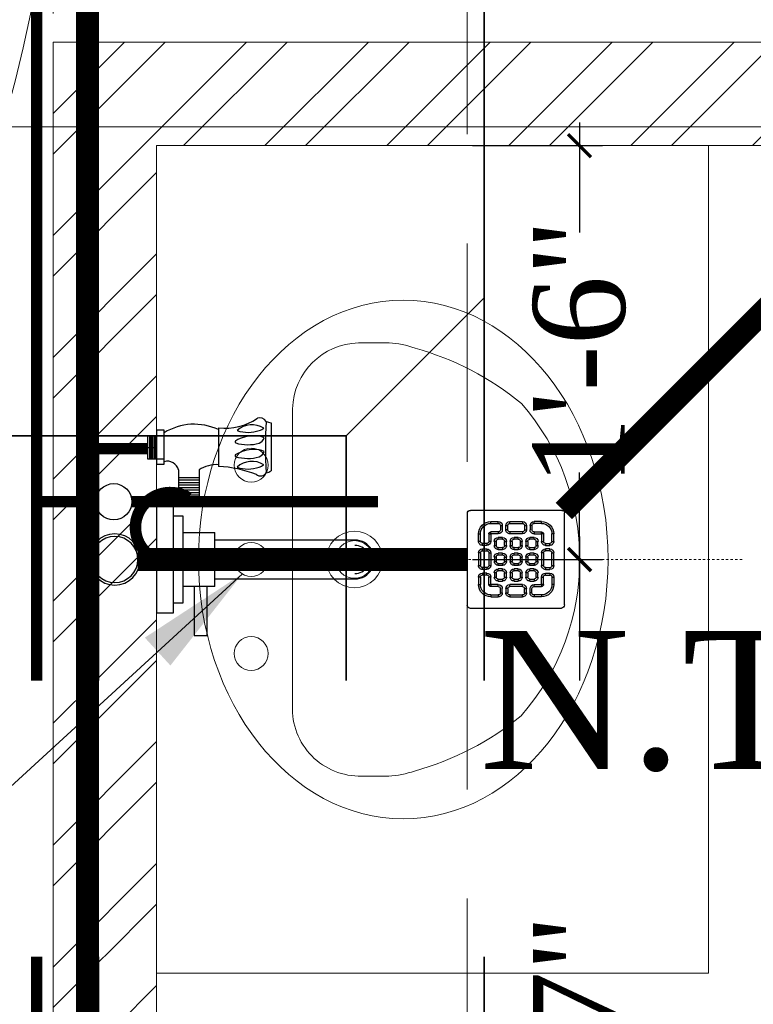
# Model space of a CAD drawing. Header units: inches. Extents: x 105152 to 158499, y 12149 to 30915.
# Tile 161 of 256: x 126540 to 126572, y 21340 to 21383. Entities that reach past the tile are written whole.
import ezdxf

# ---------------------------------------------------------------- set-up
doc = ezdxf.new("R2010")
doc.units = ezdxf.units.IN
doc.header["$MEASUREMENT"] = 0
doc.header["$PDMODE"] = 34
doc.linetypes.add('DASHED2', pattern=[0.375, 0.25, -0.125])
doc.linetypes.add('HIDDEN', pattern=[0.375, 0.25, -0.125])
for name, color, linetype, lineweight in [('AC DRAIN PIPE', 7, 'Continuous', 25), ('AR - PLAN', 251, 'Continuous', 5), ('BEAM', 173, 'Continuous', 5), ('CENTER', 46, 'DASHED2', 9), ('COVERAGE ', 251, 'Continuous', 5), ('DRAINAGE ', 7, 'Continuous', 9), ('FA AIR DUCT', 4, 'Continuous', 35), ('FLOOR RAISE', 4, 'Continuous', 5), ('HVAC SERVICE', 1, 'Continuous', 35), ('PD_BRICK WALL_115', 134, 'Continuous', 30), ('PD_HATCH', 45, 'Continuous', 9), ('PL. FICTURE', 4, 'Continuous', 25), ('PP- 50DIA Soil Waste Sewer pipe', 54, 'Continuous', 25), ('PP- 75DIA Soil Waste Sewer pipe', 90, 'Continuous', 9), ('PP-Domestic  Cold Water Supply', 5, 'Continuous', 25), ('PP-TEXT', 7, 'Continuous', 40), ('PP-WWP', 3, 'Continuous', 25), ('WATER SUPPLY ', 7, 'Continuous', 9)]:
    doc.layers.add(name, color=color, linetype=linetype, lineweight=lineweight)
for name, color, linetype in [('PP--DIM', 7, 'Continuous'), ('PP-SPRINKLER', 1, 'Continuous'), ('THIET-BI', 21, 'Continuous')]:
    doc.layers.add(name, color=color, linetype=linetype)
doc.styles.add('Arial', font='GOTHIC.TTF')
doc.styles.add('TIMES NEW ROMAN', font='times.ttf')
doc.dimstyles.new('PP-DIM', dxfattribs={"dimtxt": 4, "dimasz": 1, "dimexe": 1, "dimexo": 1, "dimgap": 0.09, "dimtad": 0, "dimdec": 0, "dimzin": 0, "dimdsep": 46, "dimlunit": 4, "dimtxsty": 'TIMES NEW ROMAN', "dimblk": 'ARCHTICK', "dimcen": 0.09, "dimdle": 1, "dimclrd": 256, "dimclre": 256, "dimclrt": 256, "dimadec": 0, "dimazin": 0, "dimtfac": 1, "dimtdec": 4, "dimtofl": 0, "dimtmove": 1, "dimatfit": 3, "dimfxl": 1, "dimtolj": 1, "dimtzin": 0, "dimlwd": -1, "dimlwe": -1, "dimarcsym": 0})

# ---------------------------------------------------------------- blocks, each defined once
blk = doc.blocks.new('PP-CEILING PENDANT')
at = {"layer": 'COVERAGE ', "color": 8, "lineweight": 5}
blk.add_circle((0, 0), 1700, dxfattribs=at)
blk = doc.blocks.new('HVAC SERVICE')
at = {"layer": 'AC DRAIN PIPE', "const_width": 0.5}
blk.add_lwpolyline([(137.21, -109.812), (137.21, -144.989, 0.414214), (142.21, -149.989), (363.285, -149.989, -0.414214), (368.285, -154.989), (368.285, -345.669)], format="xyb", dxfattribs=at)
for points in [[(368.285, -240.486), (370.849, -240.486)], [(372.421, -240.486), (383.129, -240.486)]]:
    blk.add_lwpolyline(points, dxfattribs=at)
at = {"layer": 'AC DRAIN PIPE'}
blk.add_circle((371.635, -240.486), 0.786, dxfattribs=at)
at = {"layer": 'FA AIR DUCT'}
for p, q in [((387.742, -158.707), (387.742, -284.318)), ((381.742, -237.625), (387.742, -231.625)), ((336.892, -237.625), (381.742, -237.625)), ((381.742, -237.625), (381.742, -251.625)), ((336.892, -251.625), (387.742, -251.625))]:
    blk.add_line(p, q, dxfattribs=at)
blk = doc.blocks.new('PP-SINGLE TAP BASIN')
at = {"layer": 'CENTER', "linetype": 'DASHED2'}
blk.add_line((457.2, 0), (0, 0), dxfattribs=at)
at = {"layer": 'PL. FICTURE', "color": 4}
for p, q in [((-0.02, 100.97), (-0.02, 74.41)), ((5.86, 100.97), (-0.02, 100.97)), ((5.86, 74.42), (5.86, 100.97)), ((48.38, 102.77), (48.41, 72.7)), ((89.38, 106.72), (89.42, 69.18)), ((-6.77, 78.43), (-6.77, 96.38)), ((5.84, 96.38), (-6.77, 96.38)), ((-5.65, 96.37), (-5.65, 78.42)), ((-4.52, 96.37), (-4.52, 78.42)), ((-3.4, 96.37), (-3.4, 78.42)), ((-2.27, 96.37), (-2.27, 78.42)), ((-1.15, 96.37), (-1.15, 78.42)), ((-6.77, 87.39), (-0.02, 87.39)), ((5.86, 78.43), (-6.77, 78.43)), ((0, 78.42), (-6.77, 78.42)), ((-0.02, 74.41), (5.86, 74.42)), ((17.06, 69.94), (17.06, 48.16)), ((33.18, 69.96), (33.18, 48.16)), ((33.18, 63.88), (17.06, 63.88)), ((33.18, 61.92), (17.06, 61.92)), ((33.18, 59.95), (17.06, 59.95)), ((33.18, 57.99), (17.06, 57.99)), ((33.18, 56.02), (17.06, 56.02)), ((33.18, 54.06), (17.06, 54.06)), ((33.18, 52.09), (17.06, 52.09)), ((33.18, 50.13), (17.06, 50.13)), ((33.18, 50.13), (17.06, 50.13)), ((33.18, 48.16), (17.06, 48.16))]:
    blk.add_line(p, q, dxfattribs=at)
at = {"layer": 'PL. FICTURE'}
for p, q in [((20.39, 21.2), (45.35, 21.2)), ((45.35, -21.2), (45.35, 21.2)), ((154.83, 15.21), (45.35, 15.21)), ((45.35, -15.21), (154.83, -15.21)), ((45.35, -21.2), (20.39, -21.2))]:
    blk.add_line(p, q, dxfattribs=at)
at = {"layer": 'PL. FICTURE', "linetype": 'Continuous'}
blk.add_lwpolyline([(0, 41.71), (0, -41.71), (13.1, -41.71), (13.1, 41.71)], close=True, dxfattribs=at)
at = {"layer": 'PL. FICTURE'}
for points in [[(13.1, 34.18), (20.39, 34.18), (20.39, -34.18), (13.1, -34.18)], [(39.35, -21.2), (29.39, -21.2), (29.39, -59.4), (39.35, -59.4)]]:
    blk.add_lwpolyline(points, close=True, dxfattribs=at)
at = {"layer": 'PL. FICTURE', "color": 4}
for centre, radius, start, end in [((53.54, 146.79), 44.32, 263.31946, 304.53592), ((80.63, 104.86), 5.77, 31.43351, 109.91333), ((439.51, 88.15), 354.52, 176.81126, 183.30866), ((91.44, 120.61), 14.04, 245.19202, 261.54835), ((29.38, 60.69), 44.95, 64.99564, 121.57974), ((74.58, 88.14), 17.1, 57.66225, 132.76657), ((71.37, 124.15), 24.91, 250.29633, 290.4807), ((78.94, 107.78), 7.06, 279.33472, 312.69854), ((62.13, 91.83), 0.911, 112.3068, 247.6932), ((76.33, 68.46), 28.25, 90.62734, 120.99804), ((75.83, 75.84), 20.86, 66.6687, 89.49086), ((77.29, 97.51), 7.26, 292.65077, 339.70248), ((71.23, 123.1), 33.47, 253.60936, 285.3435), ((76.33, 57.76), 28.25, 90.62734, 120.99804), ((75.83, 65.15), 20.86, 66.6687, 89.49086), ((62.13, 81.13), 0.911, 112.3068, 247.6932), ((71.23, 112.41), 33.47, 253.60936, 285.3435), ((77.29, 86.82), 7.26, 292.65077, 339.70248), ((8.4, 67.86), 8.91, 13.51293, 106.51852), ((46.74, 49.84), 24.26, 86.05858, 123.98944), ((43.94, -19.19), 92, 68.32253, 87.21278), ((74.46, 59.54), 17.1, 57.66225, 132.76657), ((71.25, 95.55), 24.91, 250.29633, 290.4807), ((78.82, 79.18), 7.06, 279.33472, 312.69854), ((81.1, 70.66), 5.39, 233.94675, 326.46159), ((83.81, 77.87), 10.34, 279.9211, 302.83763)]:
    blk.add_arc(centre, radius, start, end, dxfattribs=at)
at = {"layer": 'PL. FICTURE'}
for radius in [15.21, 15.21, 10.99]:
    blk.add_arc((154.83, 0), radius, 270, 90, dxfattribs=at)
blk = doc.blocks.new('_ArchTick')
at = {"color": 0, "linetype": 'ByBlock', "const_width": 0.15}
blk.add_lwpolyline([(-0.5, -0.5), (0.5, 0.5)], dxfattribs=at)
blk = doc.blocks.new('*D808')
at = {"layer": 'Defpoints', "color": 0}
for p in [(-1.105, 100.716), (4.556, 100.716), (-1.105, 82.716)]:
    blk.add_point(p, dxfattribs=at)
at = {"layer": 'PP--DIM', "ltscale": 12}
for p, q in [((4.556, 101.716), (4.556, 96.938)), ((-0.105, 100.716), (5.556, 100.716)), ((4.556, 81.716), (4.556, 86.494)), ((-0.105, 82.716), (5.556, 82.716))]:
    blk.add_line(p, q, dxfattribs=at)
at = {"layer": 'PP--DIM'}
for p, rotation in [((4.556, 100.716), 90), ((4.556, 82.716), 270)]:
    blk.add_blockref('_ArchTick', p, dxfattribs=dict(at, rotation=rotation))
at = {"layer": 'PP--DIM', "insert": (4.556, 91.716), "char_height": 4, "attachment_point": 5, "rotation": 90, "style": 'TIMES NEW ROMAN'}
blk.add_mtext('\\A1;1\'-6"', dxfattribs=at)
blk = doc.blocks.new('*D809')
at = {"layer": 'Defpoints', "color": 0}
for p in [(-1.105, 82.716), (4.556, 40.215), (4.556, 40.215)]:
    blk.add_point(p, dxfattribs=at)
at = {"layer": 'PP--DIM', "ltscale": 12}
for p, q in [((4.556, 83.716), (4.556, 66.914)), ((-0.105, 82.716), (5.556, 82.716)), ((4.556, 39.215), (4.556, 56.017)), ((5.556, 40.215), (5.556, 40.215))]:
    blk.add_line(p, q, dxfattribs=at)
at = {"layer": 'PP--DIM'}
for p, rotation in [((4.556, 82.716), 90), ((4.556, 40.215), 270)]:
    blk.add_blockref('_ArchTick', p, dxfattribs=dict(at, rotation=rotation))
at = {"layer": 'PP--DIM', "insert": (4.556, 61.465), "char_height": 4, "attachment_point": 5, "rotation": 90, "style": 'TIMES NEW ROMAN'}
blk.add_mtext('\\A1;3\'-7"', dxfattribs=at)
blk = doc.blocks.new('PP-GRATING')
at = {"linetype": 'Continuous'}
for p, q in [((-53.1, -49.4), (-53.1, 49.4)), ((-49.7, 52.9), (49.7, 52.9)), ((52.6, 50), (52.6, -48.9)), ((-27.6, 40.7), (-27.6, 38.6)), ((-19.6, 40.7), (-27.6, 40.7)), ((-19.6, 38.6), (-27.6, 38.6)), ((-19.6, 38.6), (-19.6, 40.7)), ((-17.3, 31.8), (-17.3, 36.4)), ((-15.3, 36.4), (-17.3, 36.4)), ((-15.3, 31.8), (-15.3, 36.4)), ((-11.4, 36.4), (-11.4, 31.8)), ((-9.4, 36.4), (-11.4, 36.4)), ((-9.4, 36.4), (-9.4, 31.8)), ((-7.1, 38.6), (-7.1, 40.7)), ((-7.1, 40.7), (6.5, 40.7)), ((-7.1, 38.6), (6.5, 38.6)), ((6.5, 40.7), (6.5, 38.6)), ((8.8, 31.8), (8.8, 36.4)), ((10.9, 36.4), (8.8, 36.4)), ((10.9, 31.8), (10.9, 36.4)), ((14.7, 31.8), (14.7, 36.4)), ((14.7, 36.4), (16.8, 36.4)), ((16.8, 31.8), (16.8, 36.4)), ((19, 40.7), (27, 40.7)), ((19, 38.6), (19, 40.7)), ((19, 38.6), (27, 38.6)), ((27, 40.7), (27, 38.6)), ((-38.9, 27.3), (-41, 27.3)), ((-41, 27.3), (-41, 19.3)), ((-38.9, 27.3), (-38.9, 19.3)), ((-29.8, 19.3), (-29.8, 27.3)), ((-27.8, 27.3), (-29.8, 27.3)), ((-27.8, 19.3), (-27.8, 27.3)), ((-27.6, 29.6), (-27.6, 27.5)), ((-27.6, 29.6), (-19.6, 29.6)), ((-27.6, 27.5), (-19.6, 27.5)), ((-19.6, 27.5), (-19.6, 29.6)), ((-19.6, 23.6), (-15.1, 23.6)), ((-19.6, 21.6), (-19.6, 23.6)), ((-19.6, 21.6), (-15.1, 21.6)), ((-17.3, 31.8), (-15.3, 31.8)), ((-15.1, 23.6), (-15.1, 21.6)), ((-11.4, 31.8), (-9.4, 31.8)), ((-7.1, 29.6), (6.5, 29.6)), ((-7.1, 29.6), (-7.1, 27.5)), ((-7.1, 27.5), (6.5, 27.5)), ((-2.6, 23.6), (2, 23.6)), ((-2.6, 21.6), (-2.6, 23.6)), ((-2.6, 21.6), (2, 21.6)), ((2, 23.6), (2, 21.6)), ((6.5, 29.6), (6.5, 27.5)), ((8.8, 31.8), (10.9, 31.8)), ((14.5, 23.6), (19, 23.6)), ((14.5, 21.6), (14.5, 23.6)), ((14.5, 21.6), (19, 21.6)), ((16.8, 31.8), (14.7, 31.8)), ((27, 29.6), (19, 29.6)), ((19, 27.5), (19, 29.6)), ((27, 27.5), (19, 27.5)), ((19, 23.6), (19, 21.6)), ((27, 29.6), (27, 27.5)), ((27.2, 19.3), (27.2, 27.3)), ((27.2, 27.3), (29.3, 27.3)), ((29.3, 19.3), (29.3, 27.3)), ((38.4, 27.3), (38.4, 19.3)), ((38.4, 27.3), (40.4, 27.3)), ((40.4, 27.3), (40.4, 19.3)), ((-38.9, 19.3), (-41, 19.3)), ((-36.7, 17), (-32.1, 17)), ((-36.7, 17), (-36.7, 15)), ((-36.7, 15), (-32.1, 15)), ((-32.1, 11.1), (-36.7, 11.1)), ((-36.7, 11.1), (-36.7, 9.1)), ((-32.1, 9.1), (-32.1, 11.1)), ((-29.8, 19.3), (-27.8, 19.3)), ((-23.9, 14.8), (-23.9, 19.3)), ((-21.9, 19.3), (-23.9, 19.3)), ((-21.9, 14.8), (-23.9, 14.8)), ((-21.9, 14.8), (-21.9, 19.3)), ((-15.1, 12.5), (-19.6, 12.5)), ((-19.6, 12.5), (-19.6, 10.5)), ((-15.1, 12.5), (-15.1, 10.5)), ((-12.8, 19.3), (-12.8, 14.8)), ((-10.7, 19.3), (-12.8, 19.3)), ((-12.8, 14.8), (-10.7, 14.8)), ((-10.7, 19.3), (-10.7, 14.8)), ((-6.9, 14.8), (-6.9, 19.3)), ((-4.8, 19.3), (-6.9, 19.3)), ((-4.8, 14.8), (-6.9, 14.8)), ((-4.8, 14.8), (-4.8, 19.3)), ((2, 12.5), (-2.6, 12.5)), ((-2.6, 12.5), (-2.6, 10.5)), ((2, 12.5), (2, 10.5)), ((4.3, 19.3), (4.3, 14.8)), ((6.3, 19.3), (4.3, 19.3)), ((4.3, 14.8), (6.3, 14.8)), ((6.3, 19.3), (6.3, 14.8)), ((10.2, 14.8), (10.2, 19.3)), ((12.2, 19.3), (10.2, 19.3)), ((12.2, 14.8), (10.2, 14.8)), ((12.2, 14.8), (12.2, 19.3)), ((19, 12.5), (14.5, 12.5)), ((14.5, 12.5), (14.5, 10.5)), ((19, 12.5), (19, 10.5)), ((21.3, 19.3), (21.3, 14.8)), ((23.4, 19.3), (21.3, 19.3)), ((21.3, 14.8), (23.4, 14.8)), ((23.4, 19.3), (23.4, 14.8)), ((29.3, 19.3), (27.2, 19.3)), ((36.1, 17), (31.5, 17)), ((36.1, 15), (31.5, 15)), ((31.5, 11.1), (36.1, 11.1)), ((31.5, 9.1), (31.5, 11.1)), ((36.1, 17), (36.1, 15)), ((36.1, 11.1), (36.1, 9.1)), ((38.4, 19.3), (40.4, 19.3)), ((-41, 6.8), (-41, -6.8)), ((-38.9, 6.8), (-41, 6.8)), ((-38.9, 6.8), (-38.9, -6.8)), ((-32.1, 9.1), (-36.7, 9.1)), ((-29.8, -6.8), (-29.8, 6.8)), ((-29.8, 6.8), (-27.8, 6.8)), ((-27.8, -6.8), (-27.8, 6.8)), ((-23.9, -2.3), (-23.9, 2.3)), ((-21.9, 2.3), (-23.9, 2.3)), ((-21.9, -2.3), (-21.9, 2.3)), ((-15.1, 10.5), (-19.6, 10.5)), ((-19.6, 6.6), (-15.1, 6.6)), ((-19.6, 4.5), (-19.6, 6.6)), ((-19.6, 4.5), (-15.1, 4.5)), ((-15.1, 6.6), (-15.1, 4.5)), ((-12.8, 2.3), (-12.8, -2.3)), ((-10.7, 2.3), (-12.8, 2.3)), ((-10.7, 2.3), (-10.7, -2.3)), ((-6.9, -2.3), (-6.9, 2.3)), ((-4.8, 2.3), (-6.9, 2.3)), ((-4.8, -2.3), (-4.8, 2.3)), ((2, 10.5), (-2.6, 10.5)), ((-2.6, 6.6), (2, 6.6)), ((-2.6, 4.5), (-2.6, 6.6)), ((-2.6, 4.5), (2, 4.5)), ((2, 6.6), (2, 4.5)), ((4.3, 2.3), (4.3, -2.3)), ((6.3, 2.3), (4.3, 2.3)), ((6.3, 2.3), (6.3, -2.3)), ((10.2, -2.3), (10.2, 2.3)), ((12.2, 2.3), (10.2, 2.3)), ((12.2, -2.3), (12.2, 2.3)), ((19, 10.5), (14.5, 10.5)), ((14.5, 6.6), (19, 6.6)), ((14.5, 4.5), (14.5, 6.6)), ((14.5, 4.5), (19, 4.5)), ((19, 6.6), (19, 4.5)), ((21.3, 2.3), (21.3, -2.3)), ((23.4, 2.3), (21.3, 2.3)), ((23.4, 2.3), (23.4, -2.3)), ((27.2, -6.8), (27.2, 6.8)), ((29.3, 6.8), (27.2, 6.8)), ((29.3, -6.8), (29.3, 6.8)), ((31.5, 9.1), (36.1, 9.1)), ((38.4, 6.8), (38.4, -6.8)), ((38.4, 6.8), (40.4, 6.8)), ((40.4, 6.8), (40.4, -6.8)), ((-41, -6.8), (-38.9, -6.8)), ((-36.7, -9.1), (-32.1, -9.1)), ((-36.7, -9.1), (-36.7, -11.1)), ((-32.1, -9.1), (-32.1, -11.1)), ((-29.8, -6.8), (-27.8, -6.8)), ((-21.9, -2.3), (-23.9, -2.3)), ((-15.1, -4.5), (-19.6, -4.5)), ((-19.6, -4.5), (-19.6, -6.6)), ((-15.1, -6.6), (-19.6, -6.6)), ((-19.6, -10.5), (-15.1, -10.5)), ((-19.6, -12.5), (-19.6, -10.5)), ((-15.1, -4.5), (-15.1, -6.6)), ((-15.1, -10.5), (-15.1, -12.5)), ((-12.8, -2.3), (-10.7, -2.3)), ((-4.8, -2.3), (-6.9, -2.3)), ((2, -4.5), (-2.6, -4.5)), ((-2.6, -4.5), (-2.6, -6.6)), ((2, -6.6), (-2.6, -6.6)), ((-2.6, -10.5), (2, -10.5)), ((-2.6, -12.5), (-2.6, -10.5)), ((2, -4.5), (2, -6.6)), ((2, -10.5), (2, -12.5)), ((4.3, -2.3), (6.3, -2.3)), ((12.2, -2.3), (10.2, -2.3)), ((19, -4.5), (14.5, -4.5)), ((14.5, -4.5), (14.5, -6.6)), ((19, -6.6), (14.5, -6.6)), ((14.5, -10.5), (19, -10.5)), ((14.5, -12.5), (14.5, -10.5)), ((19, -4.5), (19, -6.6)), ((19, -10.5), (19, -12.5)), ((21.3, -2.3), (23.4, -2.3)), ((29.3, -6.8), (27.2, -6.8)), ((36.1, -9.1), (31.5, -9.1)), ((31.5, -9.1), (31.5, -11.1)), ((36.1, -9.1), (36.1, -11.1)), ((40.4, -6.8), (38.4, -6.8)), ((-41, -27.3), (-41, -19.3)), ((-38.9, -19.3), (-41, -19.3)), ((-38.9, -27.3), (-38.9, -19.3)), ((-36.7, -11.1), (-32.1, -11.1)), ((-36.7, -17), (-36.7, -15)), ((-36.7, -15), (-32.1, -15)), ((-36.7, -17), (-32.1, -17)), ((-29.8, -19.3), (-27.8, -19.3)), ((-29.8, -19.3), (-29.8, -27.3)), ((-27.8, -19.3), (-27.8, -27.3)), ((-23.9, -19.3), (-23.9, -14.8)), ((-21.9, -14.8), (-23.9, -14.8)), ((-21.9, -19.3), (-23.9, -19.3)), ((-21.9, -19.3), (-21.9, -14.8)), ((-19.6, -12.5), (-15.1, -12.5)), ((-12.8, -14.8), (-12.8, -19.3)), ((-10.7, -14.8), (-12.8, -14.8)), ((-12.8, -19.3), (-10.7, -19.3)), ((-10.7, -14.8), (-10.7, -19.3)), ((-6.9, -19.3), (-6.9, -14.8)), ((-4.8, -14.8), (-6.9, -14.8)), ((-4.8, -19.3), (-6.9, -19.3)), ((-4.8, -19.3), (-4.8, -14.8)), ((-2.6, -12.5), (2, -12.5)), ((4.3, -14.8), (4.3, -19.3)), ((6.3, -14.8), (4.3, -14.8)), ((4.3, -19.3), (6.3, -19.3)), ((6.3, -14.8), (6.3, -19.3)), ((10.2, -19.3), (10.2, -14.8)), ((12.2, -14.8), (10.2, -14.8)), ((12.2, -19.3), (10.2, -19.3)), ((12.2, -19.3), (12.2, -14.8)), ((14.5, -12.5), (19, -12.5)), ((21.3, -14.8), (21.3, -19.3)), ((23.4, -14.8), (21.3, -14.8)), ((21.3, -19.3), (23.4, -19.3)), ((23.4, -14.8), (23.4, -19.3)), ((27.2, -19.3), (27.2, -27.3)), ((29.3, -19.3), (27.2, -19.3)), ((29.3, -19.3), (29.3, -27.3)), ((36.1, -11.1), (31.5, -11.1)), ((36.1, -15), (31.5, -15)), ((36.1, -17), (31.5, -17)), ((36.1, -17), (36.1, -15)), ((38.4, -19.3), (40.4, -19.3)), ((38.4, -27.3), (38.4, -19.3)), ((40.4, -27.3), (40.4, -19.3)), ((-38.9, -27.3), (-41, -27.3)), ((-27.8, -27.3), (-29.8, -27.3)), ((-27.6, -27.5), (-19.6, -27.5)), ((-27.6, -29.6), (-27.6, -27.5)), ((-27.6, -29.6), (-19.6, -29.6)), ((-15.1, -21.6), (-19.6, -21.6)), ((-19.6, -21.6), (-19.6, -23.6)), ((-15.1, -23.6), (-19.6, -23.6)), ((-19.6, -27.5), (-19.6, -29.6)), ((-17.3, -31.8), (-17.3, -36.4)), ((-17.3, -31.8), (-15.3, -31.8)), ((-15.3, -31.8), (-15.3, -36.4)), ((-15.1, -21.6), (-15.1, -23.6)), ((-11.4, -36.4), (-11.4, -31.8)), ((-11.4, -31.8), (-9.4, -31.8)), ((-9.4, -36.4), (-9.4, -31.8)), ((-7.1, -27.5), (6.5, -27.5)), ((-7.1, -29.6), (-7.1, -27.5)), ((-7.1, -29.6), (6.5, -29.6)), ((2, -21.6), (-2.6, -21.6)), ((-2.6, -21.6), (-2.6, -23.6)), ((2, -23.6), (-2.6, -23.6)), ((2, -21.6), (2, -23.6)), ((6.5, -29.6), (6.5, -27.5)), ((8.8, -31.8), (8.8, -36.4)), ((8.8, -31.8), (10.9, -31.8)), ((10.9, -31.8), (10.9, -36.4)), ((19, -21.6), (14.5, -21.6)), ((14.5, -21.6), (14.5, -23.6)), ((19, -23.6), (14.5, -23.6)), ((14.7, -31.8), (14.7, -36.4)), ((16.8, -31.8), (14.7, -31.8)), ((16.8, -31.8), (16.8, -36.4)), ((19, -21.6), (19, -23.6)), ((27, -27.5), (19, -27.5)), ((19, -27.5), (19, -29.6)), ((27, -29.6), (19, -29.6)), ((27, -29.6), (27, -27.5)), ((27.2, -27.3), (29.3, -27.3)), ((38.4, -27.3), (40.4, -27.3)), ((-27.6, -40.7), (-27.6, -38.6)), ((-19.6, -38.6), (-27.6, -38.6)), ((-19.6, -40.7), (-27.6, -40.7)), ((-19.6, -38.6), (-19.6, -40.7)), ((-15.3, -36.4), (-17.3, -36.4)), ((-9.4, -36.4), (-11.4, -36.4)), ((6.5, -38.6), (-7.1, -38.6)), ((-7.1, -38.6), (-7.1, -40.7)), ((6.5, -40.7), (-7.1, -40.7)), ((6.5, -38.7), (6.5, -40.7)), ((8.8, -36.4), (10.9, -36.4)), ((14.7, -36.4), (16.8, -36.4)), ((19, -38.6), (19, -40.7)), ((19, -38.6), (27, -38.6)), ((19, -40.7), (27, -40.7)), ((27, -40.7), (27, -38.6)), ((49.2, -52.3), (-50.3, -52.3))]:
    blk.add_line(p, q, dxfattribs=at)
for centre, radius, start, end in [((-49.7, 49.4), 3.41, 90, 180), ((49.7, 50), 2.84, 360, 90), ((-27.6, 27.3), 13.4, 90, 180), ((-27.6, 27.3), 11.4, 90, 180), ((-19.6, 36.4), 4.32, 360, 90), ((-19.6, 36.4), 2.27, 360, 90), ((-7.1, 36.4), 4.32, 90, 180), ((-7.1, 36.4), 2.27, 90, 180), ((6.5, 36.4), 4.32, 360, 90), ((6.5, 36.4), 2.27, 360, 90), ((19, 36.4), 4.32, 90, 180), ((19, 36.4), 2.27, 90, 180), ((27, 27.3), 13.4, 0, 90), ((27, 27.3), 11.4, 0, 90), ((-27.6, 27.3), 2.27, 90, 180), ((-27.6, 27.3), 0.227, 90, 180), ((-19.6, 19.3), 4.32, 90, 180), ((-19.6, 19.3), 2.27, 90, 180), ((-19.6, 19.3), 2.27, 90, 180), ((-19.6, 31.8), 4.32, 270, 360), ((-19.6, 31.8), 2.27, 270, 360), ((-15.1, 19.3), 4.32, 360, 90), ((-15.1, 19.3), 2.27, 360, 90), ((-7.1, 31.8), 4.32, 180, 270), ((-7.1, 31.8), 2.27, 180, 270), ((-2.6, 19.3), 4.32, 90, 180), ((-2.6, 19.3), 2.27, 90, 180), ((-2.6, 19.3), 2.27, 90, 180), ((2, 19.3), 4.32, 360, 90), ((2, 19.3), 2.27, 360, 90), ((6.5, 31.8), 4.32, 270, 360), ((6.5, 31.8), 2.27, 270, 360), ((14.5, 19.3), 4.32, 90, 180), ((14.5, 19.3), 2.27, 90, 180), ((19, 31.8), 4.32, 180, 270), ((19, 31.8), 2.27, 180, 270), ((19, 19.3), 4.32, 360, 90), ((19, 19.3), 2.27, 360, 90), ((27, 27.3), 2.27, 0, 90), ((27, 27.3), 0.227, 0, 90), ((-36.7, 19.3), 4.32, 180, 270), ((-36.7, 6.8), 4.32, 90, 180), ((-36.7, 19.3), 2.27, 180, 270), ((-32.1, 19.3), 4.32, 270, 360), ((-32.1, 19.3), 2.27, 270, 360), ((-32.1, 6.8), 4.32, 360, 90), ((-19.6, 14.8), 4.32, 180, 270), ((-19.6, 14.8), 2.27, 180, 270), ((-15.1, 14.8), 2.27, 270, 360), ((-15.1, 14.8), 4.32, 270, 0), ((-2.6, 14.8), 4.32, 180, 270), ((-2.6, 14.8), 2.27, 180, 270), ((2, 14.8), 2.27, 270, 0), ((2, 14.8), 4.32, 270, 0), ((14.5, 14.8), 4.32, 180, 270), ((14.5, 14.8), 2.27, 180, 270), ((19, 14.8), 2.27, 270, 0), ((19, 14.8), 4.32, 270, 0), ((31.5, 19.3), 4.32, 180, 270), ((31.5, 6.8), 4.32, 90, 180), ((31.5, 19.3), 2.27, 180, 270), ((36.1, 19.3), 2.27, 270, 0), ((36.1, 19.3), 4.32, 270, 0), ((36.1, 6.8), 4.32, 360, 90), ((-36.7, 6.8), 2.27, 90, 180), ((-32.1, 6.8), 2.27, 360, 90), ((-19.6, 2.3), 4.32, 90, 180), ((-19.6, 2.3), 2.27, 90, 180), ((-19.6, 2.3), 2.27, 90, 180), ((-15.1, 2.3), 4.32, 360, 90), ((-15.1, 2.3), 2.27, 360, 90), ((-2.6, 2.3), 4.32, 90, 180), ((-2.6, 2.3), 2.27, 90, 180), ((-2.6, 2.3), 2.27, 90, 180), ((2, 2.3), 4.32, 360, 90), ((2, 2.3), 2.27, 360, 90), ((14.5, 2.3), 4.32, 90, 180), ((14.5, 2.3), 2.27, 90, 180), ((14.5, 2.3), 2.27, 90, 180), ((19, 2.3), 4.32, 360, 90), ((19, 2.3), 2.27, 360, 90), ((31.5, 6.8), 2.27, 90, 180), ((36.1, 6.8), 2.27, 360, 90), ((-36.7, -6.8), 4.32, 180, 270), ((-36.7, -6.8), 2.27, 180, 270), ((-32.1, -6.8), 4.32, 270, 360), ((-32.1, -6.8), 2.27, 270, 360), ((-19.6, -2.3), 4.32, 180, 270), ((-19.6, -14.8), 4.32, 90, 180), ((-19.6, -2.3), 2.27, 180, 270), ((-15.1, -2.3), 2.27, 270, 360), ((-15.1, -2.3), 4.32, 270, 0), ((-15.1, -14.8), 4.32, 360, 90), ((-2.6, -2.3), 4.32, 180, 270), ((-2.6, -14.8), 4.32, 90, 180), ((-2.6, -2.3), 2.27, 180, 270), ((2, -2.3), 2.27, 270, 0), ((2, -2.3), 4.32, 270, 0), ((2, -14.8), 4.32, 360, 90), ((14.5, -2.3), 4.32, 180, 270), ((14.5, -14.8), 4.32, 90, 180), ((14.5, -2.3), 2.27, 180, 270), ((19, -2.3), 2.27, 270, 0), ((19, -2.3), 4.32, 270, 0), ((19, -14.8), 4.32, 360, 90), ((31.5, -6.8), 4.32, 180, 270), ((31.5, -6.8), 2.27, 180, 270), ((36.1, -6.8), 2.27, 270, 0), ((36.1, -6.8), 4.32, 270, 0), ((-36.7, -19.3), 4.32, 90, 180), ((-36.7, -19.3), 2.27, 90, 180), ((-32.1, -19.3), 4.32, 360, 90), ((-32.1, -19.3), 2.27, 360, 90), ((-19.6, -19.3), 4.32, 180, 270), ((-19.6, -14.8), 2.27, 90, 180), ((-19.6, -14.8), 2.27, 90, 180), ((-19.6, -19.3), 2.27, 180, 270), ((-15.1, -14.8), 2.27, 360, 90), ((-15.1, -19.3), 2.27, 270, 360), ((-15.1, -19.3), 4.32, 270, 0), ((-2.6, -19.3), 4.32, 180, 270), ((-2.6, -14.8), 2.27, 90, 180), ((-2.6, -14.8), 2.27, 90, 180), ((-2.6, -19.3), 2.27, 180, 270), ((2, -14.8), 2.27, 360, 90), ((2, -19.3), 2.27, 270, 0), ((2, -19.3), 4.32, 270, 0), ((14.5, -19.3), 4.32, 180, 270), ((14.5, -14.8), 2.27, 90, 180), ((14.5, -14.8), 2.27, 90, 180), ((14.5, -19.3), 2.27, 180, 270), ((19, -14.8), 2.27, 360, 90), ((19, -19.3), 2.27, 270, 0), ((19, -19.3), 4.32, 270, 0), ((31.5, -19.3), 4.32, 90, 180), ((31.5, -19.3), 2.27, 90, 180), ((36.1, -19.3), 4.32, 360, 90), ((36.1, -19.3), 2.27, 360, 90), ((-27.6, -27.3), 13.4, 180, 270), ((-27.6, -27.3), 11.4, 180, 270), ((-27.6, -27.3), 2.27, 180, 270), ((-27.6, -27.3), 0.227, 180, 270), ((-19.6, -31.8), 4.32, 360, 90), ((-19.6, -31.8), 2.27, 360, 90), ((-7.1, -31.8), 4.32, 90, 180), ((-7.1, -31.8), 2.27, 90, 180), ((6.5, -31.8), 4.32, 360, 90), ((6.5, -31.8), 2.27, 360, 90), ((19, -31.8), 4.32, 90, 180), ((19, -31.8), 2.27, 90, 180), ((27, -27.3), 2.27, 270, 360), ((27, -27.3), 0.227, 270, 360), ((27, -27.3), 13.4, 270, 360), ((27, -27.3), 11.4, 270, 360), ((-19.6, -36.4), 4.32, 270, 0), ((-19.6, -36.4), 2.27, 270, 0), ((-7.1, -36.4), 4.32, 180, 270), ((-7.1, -36.4), 2.27, 180, 270), ((6.6, -36.4), 2.27, 269.679, 359.679), ((6.6, -36.4), 4.32, 269.679, 359.679), ((19, -36.4), 4.32, 180, 270), ((19, -36.4), 2.27, 180, 270), ((-50.7, -49.8), 2.49, 171.2591, 278.7567), ((49.2, -48.9), 3.41, 270, 360)]:
    blk.add_arc(centre, radius, start, end, dxfattribs=at)
blk = doc.blocks.new('BT-PP')
for radius in [37.5, 33.8]:
    blk.add_circle((0, 0), radius)
blk = doc.blocks.new('LAVA1')
at = {"color": 251, "linetype": 'ByBlock', "lineweight": 5}
blk.add_lwpolyline([(-52.2, 182.6, 0.374236), (182.1, -52.2, 0.103818), (303.6, -13.9, 0.071348), (327, 1.8), (349.9, 24.6, 0.399589), (350, 123.6), (129.5, 344, 0.433457), (24.9, 350.2), (2, 327.3, 0.071348), (-13.7, 304, 0.103818)], format="xyb", close=True, dxfattribs=at)
for centre, radius in [((197.3, 338.6), 18), ((267.9, 267.8), 18), ((190.4, 190.4), 30), ((190.4, 190.4), 20), ((338.6, 197.1), 18)]:
    blk.add_circle(centre, radius, dxfattribs=at)
blk.add_ellipse((153.7, 153.7), major_axis=(194.7, -194.7), ratio=0.789646, dxfattribs=at)
blk = doc.blocks.new('FIRST FLOOR PLAN 0')
at = {"layer": 'PD_HATCH', "lineweight": 5}
h = blk.add_hatch(dxfattribs=at)
h.set_pattern_fill('ANSI32', color=251, scale=10)
h.set_pattern_definition([(45, (-134142.243, -19588.7534), (-2.65165043, 2.65165043), []), (45, (-134140.475, -19588.7534), (-2.65165043, 2.65165043), [])])
h.paths.add_polyline_path([(-707.5, -220.5), (-747, -220.5), (-747, -310), (-742.5, -310), (-742.5, -225), (-707.5, -225)])
at = {"layer": 'PD_BRICK WALL_115', "color": 251, "lineweight": 5}
for p, q in [((-747, -220.5), (-747, -310)), ((-747, -220.5), (-707.5, -220.5)), ((-742.5, -225), (-742.5, -310)), ((-742.5, -225), (-707.5, -225))]:
    blk.add_line(p, q, dxfattribs=at)
at = {"layer": 'THIET-BI', "color": 251, "lineweight": 5}
for p in [(-718.5, -225), (-742.5, -261)]:
    blk.add_line(p, (-718.5, -261), dxfattribs=at)
at = {"layer": 'THIET-BI', "color": 251, "xscale": 0.04096000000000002, "yscale": 0.04096000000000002, "zscale": 0.04096000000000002, "rotation": 134.9999999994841}
blk.add_blockref('LAVA1', (-722.87, -242.999), dxfattribs=at)
blk = doc.blocks.new('columns2')
at = {"layer": 'PD_HATCH', "color": 173, "linetype": 'HIDDEN', "lineweight": 5, "ltscale": 38}
for p, q in [((369, -107), (369, -250)), ((387, -250), (387, -107))]:
    blk.add_line(p, q, dxfattribs=at)
blk = doc.blocks.new('WATER SUPPLY')
at = {"layer": 'PP-Domestic  Cold Water Supply', "const_width": 0.5}
blk.add_lwpolyline([(56.896, 40.475), (56.896, 0), (0, 0), (0, 16.094), (-16.579, 16.094), (-16.579, 87.533), (-14.213, 87.533)], dxfattribs=at)
blk.add_lwpolyline([(-12.437, 85.398, 1.08023), (-13.836, 82.716)], format="xyb", dxfattribs=at)
at = {"layer": 'PL. FICTURE', "xscale": 0.05568956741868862, "yscale": 0.05568956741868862, "zscale": 0.05568956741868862, "rotation": 359.9999999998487}
blk.add_blockref('PP-SINGLE TAP BASIN', (-13.836, 82.716), dxfattribs=at)
at = {"layer": 'PP--DIM', "ltscale": 12}
dim = blk.add_aligned_dim(p1=(-1.105, 82.716), p2=(-1.105, 100.716), distance=-5.661, dimstyle='PP-DIM', override={"dimblk": 'ArchTick'}, dxfattribs=at)
dim.commit()
dim.dimension.update_dxf_attribs({"geometry": '*D808', "text_midpoint": (4.556, 91.716)})
dim = blk.add_linear_dim(base=(4.556, 40.215), p1=(-1.105, 82.716), p2=(4.556, 40.215), angle=90, dimstyle='PP-DIM', override={"dimblk": 'ArchTick'}, dxfattribs=at)
dim.commit()
dim.dimension.update_dxf_attribs({"geometry": '*D809', "text_midpoint": (4.556, 61.465)})
blk = doc.blocks.new('DRAINAGE')
at = {"layer": 'PP- 50DIA Soil Waste Sewer pipe'}
blk.add_lwpolyline([(296.268, 402.092, 1, 1, 0), (281.949, 402.092, 1, 1, 0)], format="xyseb", dxfattribs=at)
at = {"layer": 'PP- 75DIA Soil Waste Sewer pipe', "ltscale": 0.015, "const_width": 1}
blk.add_lwpolyline([(300.48, 404.201), (354.228, 457.95)], dxfattribs=at)
at = {"layer": 'PP- 50DIA Soil Waste Sewer pipe', "xscale": -0.02961412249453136, "yscale": 0.02961412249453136, "zscale": 0.02961412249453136}
blk.add_blockref('BT-PP', (280.949, 402.092), dxfattribs=at)
at = {"layer": 'PP-WWP', "xscale": -0.04021621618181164, "yscale": 0.04021621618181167, "zscale": 40.21621618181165, "rotation": 89.99999999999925}
blk.add_blockref('PP-GRATING', (298.405, 402.092), dxfattribs=at)
at = {"layer": 'PP-TEXT', "insert": (220.071, 387.575), "char_height": 6, "width": 79.39154, "attachment_point": 7, "style": 'Arial', "bg_fill": 2}
blk.add_mtext('\\pxql;{\\fTimes New Roman|b0|i0|c0|p34;%%C32MM WWP }', dxfattribs=at)
at = {"layer": 'PP-TEXT', "lineweight": 70, "ltscale": 12}
blk.add_leader([(329.985, 420.912), (228.648, 420.912)], dimstyle='PP-DIM', override={"dimtxt": 8.5, "dimasz": 5, "dimtad": 0, "dimdec": 1, "dimcen": 0, "dimtfac": 12, "dimtdec": 1, "dimfxl": 7, "dimfxlon": 1, "dimlwd": 18, "dimarcsym": 1}, dxfattribs=at)
at = {"layer": 'FLOOR RAISE', "const_width": 1}
blk.add_lwpolyline([(279.768, 645.092), (1025.268, 645.092), (1025.268, 488.592), (1007.268, 488.592), (1007.268, 485.592), (731.268, 485.592), (731.268, 383.592), (642.768, 383.592), (494.268, 383.592), (494.268, 317.092), (278.268, 317.092), (278.268, 335.092), (279.768, 335.092), (279.768, 645.092)], dxfattribs=at)
at = {"layer": 'PP-TEXT', "insert": (296.806, 392.847), "char_height": 6, "width": 26.6614, "attachment_point": 7, "style": 'Arial'}
blk.add_mtext('{\\fTimes New Roman|b0|i0|c0|p0;N.T}', dxfattribs=at)
at = {"layer": 'PP-TEXT', "lineweight": 70, "ltscale": 12}
blk.add_leader([(286.496, 401.467), (270.439, 386.735), (220.071, 386.735)], dimstyle='PP-DIM', override={"dimtxt": 8.5, "dimasz": 5, "dimtad": 0, "dimdec": 1, "dimcen": 0, "dimtfac": 12, "dimtdec": 1, "dimfxl": 7, "dimfxlon": 1, "dimlwd": 18, "dimarcsym": 1}, dxfattribs=at)

msp = doc.modelspace()

# ---------------------------------------------------------------- block references
at = {"layer": 'PP-SPRINKLER', "xscale": 0.0354331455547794, "yscale": 0.0354331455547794, "zscale": 35.43314555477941, "rotation": 180}
msp.add_blockref('PP-CEILING PENDANT', (126481.162, 21395.35), dxfattribs=at)

# ---------------------------------------------------------------- next in the draw order: block references
at = {"layer": 'HVAC SERVICE'}
msp.add_blockref('HVAC SERVICE', (126172.161, 21602.498), dxfattribs=at)

# ---------------------------------------------------------------- next in the draw order: block references
at = {"layer": 'WATER SUPPLY '}
msp.add_blockref('WATER SUPPLY', (126559.497, 21276.782), dxfattribs=at)

# ---------------------------------------------------------------- next in the draw order: block references
at = {"layer": 'DRAINAGE '}
msp.add_blockref('DRAINAGE', (126262.893, 20957.406), dxfattribs=at)

# ---------------------------------------------------------------- next in the draw order: block references
at = {"layer": 'AR - PLAN', "color": 251}
msp.add_blockref('FIRST FLOOR PLAN 0', (127288.161, 21602.498), dxfattribs=at)

# ---------------------------------------------------------------- next in the draw order: block references
at = {"layer": 'BEAM'}
msp.add_blockref('columns2', (126172.162, 21542.498), dxfattribs=at)

doc.saveas('drawing.dxf')
